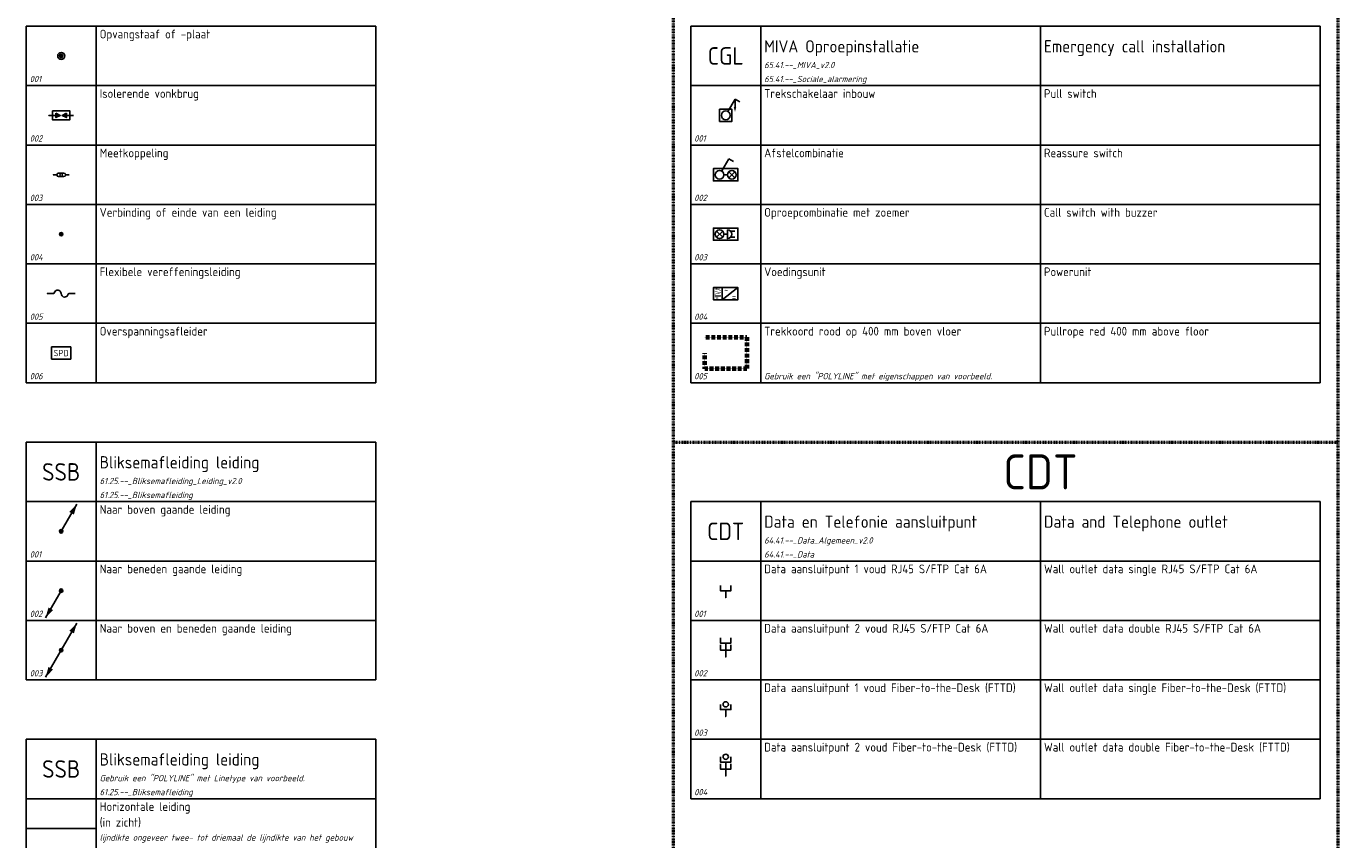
# Model space of a CAD drawing. Header units: millimetres. Extents: x 0 to 160900, y 0 to 84100.
# Tile 24 of 26: x 79000 to 116500, y 42575 to 65850. Entities that reach past the tile are written whole.
import ezdxf
from ezdxf.enums import TextEntityAlignment as Align

# ---------------------------------------------------------------- set-up
doc = ezdxf.new("R2010")
doc.units = ezdxf.units.MM
doc.header["$PDMODE"] = 35
doc.header["$PDSIZE"] = 1
doc.linetypes.add('RVB_ALG_1xLong', pattern=[9, 6, -3])
doc.linetypes.add('RVB_ALG_1xLong_1xDot', pattern=[12, 6, -3, 0, -3])
for name, color, linetype in [('61.25.--_Bliksemafleiding', 3, 'Continuous'), ('64.41.--_Data', 3, 'Continuous'), ('65.41.--_Sociale_alarmering', 3, 'Continuous'), ('RVB_ALG_RENVOOI', 2, 'Continuous')]:
    doc.layers.add(name, color=color, linetype=linetype)
doc.layers.add('RVB_ALG_TEKENBLAD_POINTS', color=200, linetype='Continuous', plot=False, transparency=0.5)
doc.styles.add('RVB_TXT', font='isocp.shx')

# ---------------------------------------------------------------- blocks, each defined once
blk = doc.blocks.new('*U253')
at = {"color": 1, "linetype": 'Continuous', "lineweight": -2, "transparency": 16777216}
for p, q in [((2.38, 2.83), (4.41, 6.35)), ((4.41, 6.35), (5.76, 5.57)), ((4.41, 4.16), (4.41, 6.35))]:
    blk.add_line(p, q, dxfattribs=at)
at = {"color": 0, "linetype": 'Continuous', "lineweight": -2, "transparency": 16777216}
blk.add_lwpolyline([(0, 0), (3.5, 0), (3.5, 3.5), (0, 3.5)], close=True, dxfattribs=at)
at = {"color": 1, "linetype": 'Continuous', "lineweight": -2, "transparency": 16777216}
blk.add_circle((1.75, 1.75), 1.25, dxfattribs=at)
blk.add_solid([(4.77, 4.16), (4.05, 4.16), (4.41, 2.72)], dxfattribs=at)
at = {"layer": 'RVB_ALG_TEKENBLAD_POINTS', "transparency": 16777216}
blk.add_point((0, 0), dxfattribs=at)
blk = doc.blocks.new('*U256')
at = {"color": 1, "linetype": 'Continuous', "lineweight": -2, "transparency": 16777216}
for p, q in [((2.38, 2.83), (4.41, 6.35)), ((4.41, 6.35), (5.76, 5.57)), ((3, 1.75), (4, 1.75)), ((4.37, 2.63), (6.13, 0.87)), ((4.37, 0.87), (6.13, 2.63))]:
    blk.add_line(p, q, dxfattribs=at)
at = {"color": 0, "linetype": 'Continuous', "lineweight": -2, "transparency": 16777216}
blk.add_lwpolyline([(0, 0), (7, 0), (7, 3.5), (0, 3.5)], close=True, dxfattribs=at)
at = {"color": 1, "linetype": 'Continuous', "lineweight": -2, "transparency": 16777216}
for centre in [(1.75, 1.75), (5.25, 1.75)]:
    blk.add_circle(centre, 1.25, dxfattribs=at)
at = {"layer": 'RVB_ALG_TEKENBLAD_POINTS', "transparency": 16777216}
blk.add_point((0, 0), dxfattribs=at)
blk = doc.blocks.new('*U255')
at = {"color": 1, "linetype": 'Continuous', "lineweight": -2, "transparency": 16777216}
for p, q in [((0.87, 2.63), (2.63, 0.87)), ((0.87, 0.87), (2.63, 2.63)), ((3, 1.75), (4, 1.75)), ((4.88, 2.63), (6.13, 2.63)), ((4.88, 0.87), (6.13, 0.87))]:
    blk.add_line(p, q, dxfattribs=at)
at = {"color": 0, "linetype": 'Continuous', "lineweight": -2, "transparency": 16777216}
blk.add_lwpolyline([(0, 0), (7, 0), (7, 3.5), (0, 3.5)], close=True, dxfattribs=at)
at = {"color": 1, "linetype": 'Continuous', "lineweight": -2, "transparency": 16777216}
blk.add_lwpolyline([(4, 3), (4, 0.5, 1), (4, 3)], format="xyb", close=True, dxfattribs=at)
blk.add_circle((1.75, 1.75), 1.25, dxfattribs=at)
at = {"layer": 'RVB_ALG_TEKENBLAD_POINTS', "transparency": 16777216}
blk.add_point((0, 0), dxfattribs=at)
blk = doc.blocks.new('*U254')
at = {"color": 1, "linetype": 'Continuous', "lineweight": -2, "transparency": 16777216}
for p, q in [((2.5, 0), (7, 3.5)), ((2.5, 3.5), (2.5, 0))]:
    blk.add_line(p, q, dxfattribs=at)
at = {"color": 0, "linetype": 'Continuous', "lineweight": -2, "transparency": 16777216}
blk.add_lwpolyline([(0, 0), (7, 0), (7, 3.5), (0, 3.5)], close=True, dxfattribs=at)
at = {"layer": 'RVB_ALG_TEKENBLAD_POINTS', "transparency": 16777216}
blk.add_point((0, 0), dxfattribs=at)
at = {"color": 1, "linetype": 'Continuous', "lineweight": -2, "transparency": 16777216, "style": 'RVB_TXT', "width": 0.6}
blk.add_text('MIVA', height=1.8, rotation=90, dxfattribs=at).set_placement((1.25, 1.75), align=Align.MIDDLE_CENTER)
at = {"color": 1, "linetype": 'Continuous', "lineweight": -2, "transparency": 16777216, "style": 'RVB_TXT'}
for s, p in [('~', (3.625, 2.625)), ('=', (5.875, 0.875))]:
    blk.add_text(s, height=1.8, dxfattribs=at).set_placement(p, align=Align.MIDDLE_CENTER)
blk = doc.blocks.new('*U243')
at = {"linetype": 'Continuous', "lineweight": -2, "transparency": 16777216}
h = blk.add_hatch(color=0, dxfattribs=at)
edge = h.paths.add_edge_path()
edge.add_arc((0, 0), 0.5, 150, 510)
at = {"color": 0, "linetype": 'Continuous', "lineweight": -2, "transparency": 16777216}
blk.add_line((4.49, 7.76), (0, 0), dxfattribs=at)
blk.add_circle((0, 0), 0.5, dxfattribs=at)
blk.add_solid([(4.49, 7.76), (2.34, 5.54), (3.64, 4.79)], dxfattribs=at)
at = {"layer": 'RVB_ALG_TEKENBLAD_POINTS', "transparency": 16777216}
blk.add_point((0, 0), dxfattribs=at)
at = {"color": 1, "linetype": 'Continuous', "lineweight": -2, "transparency": 16777216, "style": 'RVB_TXT'}
blk.add_attdef('E_CODE', text='', height=1.8, dxfattribs=at).set_placement((6, 0), align=Align.MIDDLE_CENTER)
blk = doc.blocks.new('*U245')
at = {"linetype": 'Continuous', "lineweight": -2, "transparency": 16777216}
h = blk.add_hatch(color=0, dxfattribs=at)
edge = h.paths.add_edge_path()
edge.add_arc((0, 0), 0.5, 150, 510)
at = {"color": 0, "linetype": 'Continuous', "lineweight": -2, "transparency": 16777216}
blk.add_line((-4.48, -7.77), (0, 0), dxfattribs=at)
blk.add_circle((0, 0), 0.5, dxfattribs=at)
blk.add_solid([(-4.49, -7.77), (-2.34, -5.55), (-3.64, -4.8)], dxfattribs=at)
at = {"layer": 'RVB_ALG_TEKENBLAD_POINTS', "transparency": 16777216}
blk.add_point((0, 0), dxfattribs=at)
at = {"color": 1, "linetype": 'Continuous', "lineweight": -2, "transparency": 16777216, "style": 'RVB_TXT'}
blk.add_attdef('E_CODE', text='', height=1.8, dxfattribs=at).set_placement((6, 0), align=Align.MIDDLE_CENTER)
blk = doc.blocks.new('*U244')
at = {"linetype": 'Continuous', "lineweight": -2, "transparency": 16777216}
h = blk.add_hatch(color=0, dxfattribs=at)
edge = h.paths.add_edge_path()
edge.add_arc((0, 0), 0.5, 150, 510)
at = {"color": 0, "linetype": 'Continuous', "lineweight": -2, "transparency": 16777216}
for p in [(4.49, 7.76), (-4.48, -7.77)]:
    blk.add_line(p, (0, 0), dxfattribs=at)
blk.add_circle((0, 0), 0.5, dxfattribs=at)
for points in [[(4.49, 7.76), (2.34, 5.54), (3.64, 4.79)], [(-4.49, -7.77), (-2.34, -5.55), (-3.64, -4.8)]]:
    blk.add_solid(points, dxfattribs=at)
at = {"layer": 'RVB_ALG_TEKENBLAD_POINTS', "transparency": 16777216}
blk.add_point((0, 0), dxfattribs=at)
at = {"color": 1, "linetype": 'Continuous', "lineweight": -2, "transparency": 16777216, "style": 'RVB_TXT'}
blk.add_attdef('E_CODE', text='', height=1.8, dxfattribs=at).set_placement((6, 0), align=Align.MIDDLE_CENTER)
blk = doc.blocks.new('*U237')
at = {"linetype": 'Continuous', "lineweight": -2, "transparency": 16777216}
h = blk.add_hatch(color=0, dxfattribs=at)
h.dxf.hatch_style = 1
h.paths.add_polyline_path([(0.5, 0, 1), (-0.5, 0, 1)])
at = {"color": 0, "linetype": 'Continuous', "lineweight": -2, "transparency": 16777216}
for radius in [1, 0.5]:
    blk.add_circle((0, 0), radius, dxfattribs=at)
at = {"layer": 'RVB_ALG_TEKENBLAD_POINTS', "transparency": 16777216}
blk.add_point((0, 0), dxfattribs=at)
at = {"color": 2, "linetype": 'Continuous', "lineweight": -2, "transparency": 16777216, "style": 'RVB_TXT'}
blk.add_attdef('E_CODE', text='', height=2.5, dxfattribs=at).set_placement((6, 9), align=Align.MIDDLE_CENTER)
at = {"color": 1, "linetype": 'Continuous', "lineweight": -2, "transparency": 16777216, "style": 'RVB_TXT'}
for tag, p in [('E_AMP', (6, 3)), ('E_BST', (6, 6))]:
    blk.add_attdef(tag, text='', height=1.8, dxfattribs=at).set_placement(p, align=Align.MIDDLE_CENTER)
blk = doc.blocks.new('*U238')
at = {"linetype": 'Continuous', "lineweight": -2, "transparency": 16777216}
h = blk.add_hatch(color=0, dxfattribs=at)
h.dxf.hatch_style = 1
h.paths.add_polyline_path([(2, 0.625), (2, -0.625), (3.25, 0)])
h = blk.add_hatch(color=0, dxfattribs=at)
h.dxf.hatch_style = 1
h.paths.add_polyline_path([(3.75, 0), (5, -0.625), (5, 0.625)])
at = {"color": 0, "linetype": 'Continuous', "lineweight": -2, "transparency": 16777216, "flags": 128}
for points in [[(0, 0), (2, 0)], [(5, 0), (7, 0)]]:
    blk.add_lwpolyline(points, dxfattribs=at)
at = {"color": 0, "linetype": 'Continuous', "lineweight": -2, "transparency": 16777216}
for points in [[(1, 1.25), (6, 1.25), (6, -1.25), (1, -1.25)], [(2, 0.625), (2, -0.625), (3.25, 0)], [(5, 0.625), (5, -0.625), (3.75, 0)]]:
    blk.add_lwpolyline(points, close=True, dxfattribs=at)
at = {"layer": 'RVB_ALG_TEKENBLAD_POINTS', "transparency": 16777216}
blk.add_point((0, 0), dxfattribs=at)
at = {"color": 2, "linetype": 'Continuous', "lineweight": -2, "transparency": 16777216, "style": 'RVB_TXT'}
blk.add_attdef('E_CODE', text='', height=2.5, dxfattribs=at).set_placement((6, 9), align=Align.MIDDLE_CENTER)
at = {"color": 1, "linetype": 'Continuous', "lineweight": -2, "transparency": 16777216, "style": 'RVB_TXT'}
for tag, p in [('E_AMP', (6, 3)), ('E_BST', (6, 6))]:
    blk.add_attdef(tag, text='', height=1.8, dxfattribs=at).set_placement(p, align=Align.MIDDLE_CENTER)
blk = doc.blocks.new('*U239')
at = {"color": 0, "linetype": 'Continuous', "lineweight": -2, "transparency": 16777216, "flags": 128}
for points in [[(0, 0), (1, 0)], [(3.5, 0), (4.5, 0)]]:
    blk.add_lwpolyline(points, dxfattribs=at)
blk.add_lwpolyline([(3, -0.5), (1.5, -0.5, -1), (1.5, 0.5), (3, 0.5, -1)], format="xyb", close=True, dxfattribs=at)
for points in [[(1.5, 0.5, -1), (1.5, -0.5)], [(3, -0.5, -1), (3, 0.5)]]:
    blk.add_lwpolyline(points, format="xyb", dxfattribs=at)
at = {"layer": 'RVB_ALG_TEKENBLAD_POINTS', "transparency": 16777216}
blk.add_point((0, 0), dxfattribs=at)
at = {"color": 2, "linetype": 'Continuous', "lineweight": -2, "transparency": 16777216, "style": 'RVB_TXT'}
blk.add_attdef('E_CODE', text='', height=2.5, dxfattribs=at).set_placement((6, 9), align=Align.MIDDLE_CENTER)
at = {"color": 1, "linetype": 'Continuous', "lineweight": -2, "transparency": 16777216, "style": 'RVB_TXT'}
for tag, p in [('E_AMP', (6, 3)), ('E_BST', (6, 6))]:
    blk.add_attdef(tag, text='', height=1.8, dxfattribs=at).set_placement(p, align=Align.MIDDLE_CENTER)
blk = doc.blocks.new('*U240')
at = {"linetype": 'Continuous', "lineweight": -2, "transparency": 16777216}
h = blk.add_hatch(color=0, dxfattribs=at)
h.dxf.hatch_style = 1
h.paths.add_polyline_path([(0.5, 0, 1), (-0.5, 0, 1)])
at = {"color": 0, "linetype": 'Continuous', "lineweight": -2, "transparency": 16777216}
blk.add_circle((0, 0), 0.5, dxfattribs=at)
at = {"layer": 'RVB_ALG_TEKENBLAD_POINTS', "transparency": 16777216}
blk.add_point((0, 0), dxfattribs=at)
at = {"color": 2, "linetype": 'Continuous', "lineweight": -2, "transparency": 16777216, "style": 'RVB_TXT'}
blk.add_attdef('E_CODE', text='', height=2.5, dxfattribs=at).set_placement((6, 9), align=Align.MIDDLE_CENTER)
at = {"color": 1, "linetype": 'Continuous', "lineweight": -2, "transparency": 16777216, "style": 'RVB_TXT'}
for tag, p in [('E_AMP', (6, 3)), ('E_BST', (6, 6))]:
    blk.add_attdef(tag, text='', height=1.8, dxfattribs=at).set_placement(p, align=Align.MIDDLE_CENTER)
blk = doc.blocks.new('*U241')
at = {"color": 0, "linetype": 'ByBlock', "lineweight": -2, "transparency": 16777216, "flags": 128}
blk.add_lwpolyline([(8, 0), (6.22, 0, 0.356394), (5.98, -0.2, -0.904069), (4, 0, 0.904069), (2.02, 0.2, -0.356394), (1.78, 0), (0, 0)], format="xyb", dxfattribs=at)
at = {"layer": 'RVB_ALG_TEKENBLAD_POINTS', "transparency": 16777216}
blk.add_point((0, 0), dxfattribs=at)
at = {"color": 2, "linetype": 'Continuous', "lineweight": -2, "transparency": 16777216, "style": 'RVB_TXT'}
blk.add_attdef('E_CODE', text='', height=2.5, dxfattribs=at).set_placement((6, 9), align=Align.MIDDLE_CENTER)
at = {"color": 1, "linetype": 'Continuous', "lineweight": -2, "transparency": 16777216, "style": 'RVB_TXT'}
for tag, p in [('E_AMP', (6, 3)), ('E_BST', (6, 6))]:
    blk.add_attdef(tag, text='', height=1.8, dxfattribs=at).set_placement(p, align=Align.MIDDLE_CENTER)
blk = doc.blocks.new('*U242')
at = {"color": 0, "linetype": 'Continuous', "lineweight": -2, "transparency": 16777216}
blk.add_lwpolyline([(0, 1.75), (5.5, 1.75), (5.5, -1.75), (0, -1.75)], close=True, dxfattribs=at)
at = {"layer": 'RVB_ALG_TEKENBLAD_POINTS', "transparency": 16777216}
blk.add_point((0, 0), dxfattribs=at)
at = {"color": 1, "linetype": 'Continuous', "lineweight": -2, "transparency": 16777216, "style": 'RVB_TXT'}
blk.add_text('SPD', height=1.8, dxfattribs=at).set_placement((2.75, 0), align=Align.MIDDLE_CENTER)
at = {"color": 2, "linetype": 'Continuous', "lineweight": -2, "transparency": 16777216, "style": 'RVB_TXT'}
blk.add_attdef('E_CODE', text='', height=2.5, dxfattribs=at).set_placement((6, 9), align=Align.MIDDLE_CENTER)
at = {"color": 1, "linetype": 'Continuous', "lineweight": -2, "transparency": 16777216, "style": 'RVB_TXT'}
for tag, p in [('E_AMP', (6, 3)), ('E_BST', (6, 6))]:
    blk.add_attdef(tag, text='', height=1.8, dxfattribs=at).set_placement(p, align=Align.MIDDLE_CENTER)
blk = doc.blocks.new('*U258')
at = {"color": 0, "linetype": 'Continuous', "lineweight": -2, "transparency": 16777216}
blk.add_line((0, 2), (0, 0), dxfattribs=at)
blk.add_lwpolyline([(-1.5, 3.5), (-1.5, 2), (1.5, 2), (1.5, 3.5)], dxfattribs=at)
at = {"layer": 'RVB_ALG_TEKENBLAD_POINTS', "transparency": 16777216}
blk.add_point((0, 0), dxfattribs=at)
at = {"color": 1, "linetype": 'Continuous', "lineweight": -2, "transparency": 16777216, "style": 'RVB_TXT'}
for tag, p in [('E_CODE_1', (9, 3)), ('E_TYPE', (9, 6))]:
    blk.add_attdef(tag, text='', height=1.8, dxfattribs=at).set_placement(p, align=Align.MIDDLE_CENTER)
blk = doc.blocks.new('*U257')
at = {"color": 0, "linetype": 'Continuous', "lineweight": -2, "transparency": 16777216}
for p, q in [((0, 4), (0, 2)), ((0, 2), (0, 0))]:
    blk.add_line(p, q, dxfattribs=at)
for points in [[(-1.5, 5.5), (-1.5, 4), (1.5, 4), (1.5, 5.5)], [(-1.5, 3.5), (-1.5, 2), (1.5, 2), (1.5, 3.5)]]:
    blk.add_lwpolyline(points, dxfattribs=at)
at = {"layer": 'RVB_ALG_TEKENBLAD_POINTS', "transparency": 16777216}
blk.add_point((0, 0), dxfattribs=at)
at = {"color": 1, "linetype": 'Continuous', "lineweight": -2, "transparency": 16777216, "style": 'RVB_TXT'}
for tag, p in [('E_CODE_1', (9, 3)), ('E_TYPE', (9, 6)), ('E_CODE_2', (9, 0))]:
    blk.add_attdef(tag, text='', height=1.8, dxfattribs=at).set_placement(p, align=Align.MIDDLE_CENTER)
blk = doc.blocks.new('*U290')
at = {"layer": 'RVB_ALG_RENVOOI', "linetype": 'Continuous', "transparency": 16777216}
for p, q in [((0, 0), (0, 1700)), ((10000, 1700), (0, 1700)), ((2000, 0), (2000, 1700)), ((10000, 0), (10000, 1700)), ((10000, 0), (0, 0))]:
    blk.add_line(p, q, dxfattribs=at)
at = {"layer": 'RVB_ALG_RENVOOI', "color": 2, "linetype": 'Continuous', "lineweight": 25, "transparency": 16777216, "style": 'RVB_TXT'}
for tag, p in [('E_OMS_NL_1', (2100, 1350)), ('E_OMS_NL_2', (2100, 900))]:
    blk.add_attdef(tag, p, '', height=250, dxfattribs=at)
at = {"layer": 'RVB_ALG_RENVOOI', "color": 210, "linetype": 'Continuous', "lineweight": 18, "transparency": 16777216, "style": 'RVB_TXT', "oblique": 15}
for tag, p in [('E_OPM_NL_1', (2100, 500)), ('E_OPM_NL_2', (2100, 100))]:
    blk.add_attdef(tag, p, '', height=180, dxfattribs=at)
at = {"layer": 'RVB_ALG_RENVOOI', "color": 254, "linetype": 'Continuous', "lineweight": 18, "transparency": 16777216, "style": 'RVB_TXT', "oblique": 15}
blk.add_attdef('E_SYM_NR', (100, 100), '', height=180, dxfattribs=at)
blk = doc.blocks.new('*U291')
at = {"layer": 'RVB_ALG_RENVOOI', "linetype": 'Continuous', "transparency": 16777216}
for p, q in [((0, 0), (0, 1700)), ((10000, 1700), (0, 1700)), ((2000, 0), (2000, 1700)), ((10000, 0), (10000, 1700)), ((10000, 0), (0, 0))]:
    blk.add_line(p, q, dxfattribs=at)
at = {"layer": 'RVB_ALG_RENVOOI', "color": 3, "linetype": 'Continuous', "lineweight": 35, "transparency": 16777216, "style": 'RVB_TXT'}
blk.add_attdef('E_TITEL_NL', (2100, 950), '', height=350, dxfattribs=at)
at = {"layer": 'RVB_ALG_RENVOOI', "color": 4, "linetype": 'Continuous', "lineweight": 50, "transparency": 16777216, "style": 'RVB_TXT'}
blk.add_attdef('E_ICODE', text='', height=500, dxfattribs=at).set_placement((1000, 850), align=Align.MIDDLE_CENTER)
at = {"layer": 'RVB_ALG_RENVOOI', "color": 254, "linetype": 'Continuous', "lineweight": 18, "transparency": 16777216, "style": 'RVB_TXT', "oblique": 15}
for tag, p in [('E_BLOCK', (2100, 500)), ('E_LAYER', (2100, 100))]:
    blk.add_attdef(tag, p, '', height=180, dxfattribs=at)
blk = doc.blocks.new('*U75')
at = {"layer": 'RVB_ALG_RENVOOI', "linetype": 'Continuous', "transparency": 16777216}
for p, q in [((0, 0), (0, 1700)), ((10000, 1700), (0, 1700)), ((2000, 0), (2000, 1700)), ((10000, 0), (10000, 1700)), ((18000, 1700), (10000, 1700)), ((18000, 0), (18000, 1700)), ((10000, 0), (0, 0)), ((18000, 0), (10000, 0))]:
    blk.add_line(p, q, dxfattribs=at)
at = {"layer": 'RVB_ALG_RENVOOI', "color": 3, "linetype": 'Continuous', "lineweight": 35, "transparency": 16777216, "style": 'RVB_TXT'}
for tag, p in [('E_TITEL_NL', (2100, 950)), ('E_TITEL_EN', (10100, 950))]:
    blk.add_attdef(tag, p, '', height=350, dxfattribs=at)
at = {"layer": 'RVB_ALG_RENVOOI', "color": 4, "linetype": 'Continuous', "lineweight": 50, "transparency": 16777216, "style": 'RVB_TXT'}
blk.add_attdef('E_ICODE', text='', height=500, dxfattribs=at).set_placement((1000, 850), align=Align.MIDDLE_CENTER)
at = {"layer": 'RVB_ALG_RENVOOI', "color": 254, "linetype": 'Continuous', "lineweight": 18, "transparency": 16777216, "style": 'RVB_TXT', "oblique": 15}
for tag, p in [('E_BLOCK', (2100, 500)), ('E_LAYER', (2100, 100))]:
    blk.add_attdef(tag, p, '', height=180, dxfattribs=at)
blk = doc.blocks.new('*U73')
at = {"layer": 'RVB_ALG_RENVOOI', "linetype": 'Continuous', "transparency": 16777216}
for p, q in [((0, 0), (0, 1700)), ((10000, 1700), (0, 1700)), ((2000, 0), (2000, 1700)), ((10000, 0), (10000, 1700)), ((18000, 1700), (10000, 1700)), ((18000, 0), (18000, 1700)), ((10000, 0), (0, 0)), ((18000, 0), (10000, 0))]:
    blk.add_line(p, q, dxfattribs=at)
at = {"layer": 'RVB_ALG_RENVOOI', "color": 2, "linetype": 'Continuous', "lineweight": 25, "transparency": 16777216, "style": 'RVB_TXT'}
for tag, p in [('E_OMS_NL_1', (2100, 1350)), ('E_OMS_EN_1', (10100, 1350)), ('E_OMS_NL_2', (2100, 900)), ('E_OMS_EN_2', (10100, 900))]:
    blk.add_attdef(tag, p, '', height=250, dxfattribs=at)
at = {"layer": 'RVB_ALG_RENVOOI', "color": 210, "linetype": 'Continuous', "lineweight": 18, "transparency": 16777216, "style": 'RVB_TXT', "oblique": 15}
for tag, p in [('E_OPM_NL_1', (2100, 500)), ('E_OPM_EN_1', (10100, 500)), ('E_OPM_NL_2', (2100, 100)), ('E_OPM_EN_2', (10100, 100))]:
    blk.add_attdef(tag, p, '', height=180, dxfattribs=at)
at = {"layer": 'RVB_ALG_RENVOOI', "color": 254, "linetype": 'Continuous', "lineweight": 18, "transparency": 16777216, "style": 'RVB_TXT', "oblique": 15}
blk.add_attdef('E_SYM_NR', (100, 100), '', height=180, dxfattribs=at)
blk = doc.blocks.new('*U259')
at = {"color": 0, "linetype": 'Continuous', "lineweight": -2, "transparency": 16777216}
blk.add_line((0, 2), (0, 0), dxfattribs=at)
blk.add_lwpolyline([(-1.5, 3.5), (-1.5, 2), (1.5, 2), (1.5, 3.5)], dxfattribs=at)
at = {"color": 1}
blk.add_circle((0, 3.5), 0.75, dxfattribs=at)
at = {"layer": 'RVB_ALG_TEKENBLAD_POINTS', "transparency": 16777216}
blk.add_point((0, 0), dxfattribs=at)
at = {"color": 1, "linetype": 'Continuous', "lineweight": -2, "transparency": 16777216, "style": 'RVB_TXT'}
for tag, p in [('E_CODE_1', (9, 3)), ('E_TYPE', (9, 6))]:
    blk.add_attdef(tag, text='', height=1.8, dxfattribs=at).set_placement(p, align=Align.MIDDLE_CENTER)
blk = doc.blocks.new('*U260')
at = {"color": 0, "linetype": 'Continuous', "lineweight": -2, "transparency": 16777216}
for p, q in [((0, 4), (0, 2)), ((0, 2), (0, 0))]:
    blk.add_line(p, q, dxfattribs=at)
for points in [[(-1.5, 5.5), (-1.5, 4), (1.5, 4), (1.5, 5.5)], [(-1.5, 3.5), (-1.5, 2), (1.5, 2), (1.5, 3.5)]]:
    blk.add_lwpolyline(points, dxfattribs=at)
at = {"color": 1}
blk.add_circle((0, 5.5), 0.75, dxfattribs=at)
at = {"layer": 'RVB_ALG_TEKENBLAD_POINTS', "transparency": 16777216}
blk.add_point((0, 0), dxfattribs=at)
at = {"color": 1, "linetype": 'Continuous', "lineweight": -2, "transparency": 16777216, "style": 'RVB_TXT'}
for tag, p in [('E_CODE_1', (9, 3)), ('E_TYPE', (9, 6)), ('E_CODE_2', (9, 0))]:
    blk.add_attdef(tag, text='', height=1.8, dxfattribs=at).set_placement(p, align=Align.MIDDLE_CENTER)

msp = doc.modelspace()

# ---------------------------------------------------------------- linework, layer by layer
at = {"layer": '61.25.--_Bliksemafleiding', "linetype": 'Continuous', "transparency": 16777216, "flags": 128}
msp.add_lwpolyline([(79000, 42900), (81000, 42900)], dxfattribs=at)
at = {"layer": '65.41.--_Sociale_alarmering', "color": 5, "linetype": 'RVB_ALG_1xLong', "lineweight": 70}
msp.add_lwpolyline([(98400, 56950), (99600, 56950), (99600, 56050), (98400, 56050), (98400, 56500)], dxfattribs=at)
at = {"layer": 'RVB_ALG_RENVOOI', "color": 4, "linetype": 'RVB_ALG_1xLong_1xDot', "lineweight": 50, "transparency": 16777216, "flags": 128}
for points in [[(97500, 82850), (97500, 1250)], [(116500, 82850), (116500, 1250)]]:
    msp.add_lwpolyline(points, dxfattribs=at)
at = {"layer": 'RVB_ALG_RENVOOI', "color": 4, "linetype": 'RVB_ALG_1xLong_1xDot', "lineweight": 50, "flags": 128}
msp.add_lwpolyline([(97500, 53950), (116500, 53950)], dxfattribs=at)

# ---------------------------------------------------------------- block references
at = {"layer": '61.25.--_Bliksemafleiding', "linetype": 'Continuous', "transparency": 16777216, "xscale": 100, "yscale": 100, "zscale": 100}
for name, p in [('*U237', (80000, 65000)), ('*U238', (79650, 63300)), ('*U239', (79775, 61600)), ('*U240', (80000, 59900)), ('*U241', (79600, 58200)), ('*U242', (79725, 56500)), ('*U243', (80000, 51400)), ('*U245', (80000, 49700)), ('*U244', (80000, 48000))]:
    msp.add_blockref(name, p, dxfattribs=at)
at = {"layer": '64.41.--_Data', "transparency": 16777216, "xscale": 100, "yscale": 100, "zscale": 100}
for name, p in [('*U258', (99000, 49500)), ('*U257', (99000, 47800)), ('*U259', (99000, 46100)), ('*U260', (99000, 44400))]:
    msp.add_blockref(name, p, dxfattribs=at)
at = {"layer": '65.41.--_Sociale_alarmering', "transparency": 16777216, "xscale": 100, "yscale": 100, "zscale": 100}
for name, p in [('*U253', (98825, 63125)), ('*U256', (98650, 61425)), ('*U255', (98650, 59725)), ('*U254', (98650, 58025))]:
    msp.add_blockref(name, p, dxfattribs=at)
at = {"layer": 'RVB_ALG_RENVOOI'}
for name, p, values in [('*U290', (79000, 64150), {'E_OMS_NL_1': 'Opvangstaaf of -plaat', 'E_SYM_NR': '001'}), ('*U75', (98000, 64150), {'E_TITEL_NL': 'MIVA Oproepinstallatie', 'E_TITEL_EN': 'Emergency call installation', 'E_ICODE': 'CGL', 'E_BLOCK': '65.41.--_MIVA_v2.0', 'E_LAYER': '65.41.--_Sociale_alarmering'}), ('*U290', (79000, 62450), {'E_OMS_NL_1': 'Isolerende vonkbrug', 'E_SYM_NR': '002'}), ('*U73', (98000, 62450), {'E_OMS_NL_1': 'Trekschakelaar inbouw', 'E_OMS_EN_1': 'Pull switch', 'E_SYM_NR': '001'}), ('*U290', (79000, 60750), {'E_OMS_NL_1': 'Meetkoppeling', 'E_SYM_NR': '003'}), ('*U73', (98000, 60750), {'E_OMS_NL_1': 'Afstelcombinatie', 'E_OMS_EN_1': 'Reassure switch', 'E_SYM_NR': '002'}), ('*U290', (79000, 59050), {'E_OMS_NL_1': 'Verbinding of einde van een leiding', 'E_SYM_NR': '004'}), ('*U73', (98000, 59050), {'E_OMS_NL_1': 'Oproepcombinatie met zoemer', 'E_OMS_EN_1': 'Call switch with buzzer', 'E_SYM_NR': '003'}), ('*U290', (79000, 57350), {'E_OMS_NL_1': 'Flexibele vereffeningsleiding', 'E_SYM_NR': '005'}), ('*U73', (98000, 57350), {'E_OMS_NL_1': 'Voedingsunit', 'E_OMS_EN_1': 'Powerunit', 'E_SYM_NR': '004'}), ('*U290', (79000, 55650), {'E_OMS_NL_1': 'Overspanningsafleider', 'E_SYM_NR': '006'}), ('*U73', (98000, 55650), {'E_OMS_NL_1': 'Trekkoord rood op 400 mm boven vloer', 'E_OPM_NL_2': 'Gebruik een "POLYLINE" met eigenschappen van voorbeeld.', 'E_OMS_EN_1': 'Pullrope red 400 mm above floor', 'E_SYM_NR': '005'}), ('*U291', (79000, 52250), {'E_TITEL_NL': 'Bliksemafleiding leiding', 'E_ICODE': 'SSB', 'E_BLOCK': '61.25.--_Bliksemafleiding_Leiding_v2.0', 'E_LAYER': '61.25.--_Bliksemafleiding'}), ('*U290', (79000, 50550), {'E_OMS_NL_1': 'Naar boven gaande leiding', 'E_SYM_NR': '001'}), ('*U75', (98000, 50550), {'E_TITEL_NL': 'Data en Telefonie aansluitpunt', 'E_TITEL_EN': 'Data and Telephone outlet', 'E_ICODE': 'CDT', 'E_BLOCK': '64.41.--_Data_Algemeen_v2.0', 'E_LAYER': '64.41.--_Data'}), ('*U290', (79000, 48850), {'E_OMS_NL_1': 'Naar beneden gaande leiding', 'E_SYM_NR': '002'}), ('*U73', (98000, 48850), {'E_OMS_NL_1': 'Data aansluitpunt 1 voud RJ45 S/FTP Cat 6A', 'E_OMS_EN_1': 'Wall outlet data single RJ45 S/FTP Cat 6A ', 'E_SYM_NR': '001'}), ('*U290', (79000, 47150), {'E_OMS_NL_1': 'Naar boven en beneden gaande leiding', 'E_SYM_NR': '003'}), ('*U73', (98000, 47150), {'E_OMS_NL_1': 'Data aansluitpunt 2 voud RJ45 S/FTP Cat 6A', 'E_OMS_EN_1': 'Wall outlet data double RJ45 S/FTP Cat 6A ', 'E_SYM_NR': '002'}), ('*U73', (98000, 45450), {'E_OMS_NL_1': 'Data aansluitpunt 1 voud Fiber-to-the-Desk (FTTD)', 'E_OMS_EN_1': 'Wall outlet data single Fiber-to-the-Desk (FTTD)', 'E_SYM_NR': '003'}), ('*U291', (79000, 43750), {'E_TITEL_NL': 'Bliksemafleiding leiding', 'E_ICODE': 'SSB', 'E_BLOCK': 'Gebruik een "POLYLINE" met Linetype van voorbeeld.', 'E_LAYER': '61.25.--_Bliksemafleiding'}), ('*U73', (98000, 43750), {'E_OMS_NL_1': 'Data aansluitpunt 2 voud Fiber-to-the-Desk (FTTD)', 'E_OMS_EN_1': 'Wall outlet data double Fiber-to-the-Desk (FTTD)', 'E_SYM_NR': '004'}), ('*U290', (79000, 42050), {'E_OMS_NL_1': 'Horizontale leiding', 'E_OMS_NL_2': '(in zicht)', 'E_OPM_NL_1': 'lijndikte ongeveer twee- tot driemaal de lijndikte van het gebouw', 'E_OPM_NL_2': 'Facultatieve letter en/of cijfer geeft afmetingen en materiaal aan.', 'E_SYM_NR': '101'})]:
    msp.add_blockref(name, p, dxfattribs=at).add_auto_attribs(values)

# ---------------------------------------------------------------- texts
at = {"layer": 'RVB_ALG_RENVOOI', "color": 6, "style": 'RVB_TXT'}
msp.add_text('CDT', height=1000, dxfattribs=at).set_placement((108000, 52300), align=Align.BOTTOM_CENTER)

doc.saveas('drawing.dxf')
